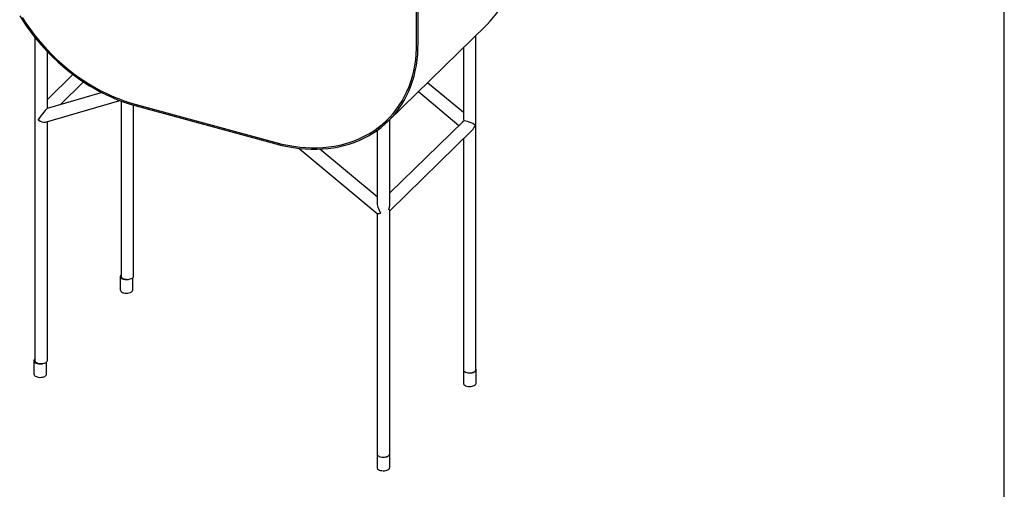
# Model space of a CAD drawing. Header units: millimetres. Extents: x 69 to 6219, y 73 to 4378.
# Tile 5 of 6: x 4973 to 6219, y 950 to 1544. Entities that reach past the tile are written whole.
import ezdxf

# ---------------------------------------------------------------- set-up
doc = ezdxf.new("R2010")
doc.units = ezdxf.units.MM
doc.header["$LTSCALE"] = 15
doc.layers.add('SCHIZZI', color=9, linetype='Continuous')

msp = doc.modelspace()

# ---------------------------------------------------------------- linework, layer by layer
for p, q in [((5475.31, 1515.43), (5475.31, 1590.04)), ((5475.31, 1515.45), (5475.31, 1590.04)), ((5477.08, 1514.97), (5477.08, 1590.96)), ((5439.25, 1416.08), (5563.39, 1537.25)), ((4991.97, 1522.24), (4992, 1113.44)), ((5550.43, 1101.67), (5550.43, 1524.59)), ((5534.43, 1508.97), (5534.43, 1420.38)), ((5007.98, 1432.21), (5007.98, 1503.93)), ((5040.42, 1475.12), (5007.98, 1443.45)), ((5024.13, 1436.86), (5053.73, 1465.76)), ((5534.43, 1426.93), (5489.04, 1464.67)), ((5077.16, 1452.12), (5007.86, 1432.17)), ((5477.52, 1453.43), (5528.89, 1410.73)), ((5005.56, 1414.86), (5099.86, 1442)), ((5101.19, 1441.5), (5101.2, 1219.99)), ((5117.2, 1219.99), (5117.19, 1436.2)), ((5120.22, 1437.06), (5297.1, 1388.99)), ((5120.22, 1435.35), (5297.1, 1387.28)), ((4996.28, 1417.98), (4996.34, 1417.86)), ((5008, 1113.39), (5007.98, 1415.56)), ((5441.22, 1309.37), (5441.22, 1418)), ((5533.61, 1415.33), (5441.22, 1325.16)), ((5425.22, 1404.37), (5425.22, 1313.79)), ((5441.22, 1302.8), (5545.73, 1404.8)), ((5534.43, 1393.77), (5534.43, 1101.67)), ((5326.47, 1381.63), (5425.42, 1299.38)), ((5425.22, 1320.34), (5352.63, 1380.69)), ((5425.22, 1299.54), (5425.22, 995.08)), ((5429.39, 1299.62), (5429.46, 1299.71)), ((5441.22, 995.08), (5441.22, 1302.97)), ((5100.22, 1219.68), (5100.22, 1202.53)), ((5116.22, 1202.53), (5116.22, 1218.01)), ((4990.93, 1113.14), (4990.93, 1095.99)), ((5006.93, 1095.99), (5006.93, 1111.33)), ((5534.5, 1101.13), (5534.5, 1084.48)), ((5550.5, 1084.48), (5550.5, 1101.62)), ((5425.22, 994.95), (5425.22, 977.81)), ((5441.22, 977.81), (5441.22, 994.94))]:
    msp.add_line(p, q)
at = {"flags": 128}
for points in [[(5563.39, 1537.25), (5564.07, 1537.91), (5568.51, 1542.56), (5572.69, 1547.45), (5576.61, 1552.58), (5580.26, 1557.94), (5583.63, 1563.51), (5586.73, 1569.29), (5589.53, 1575.27), (5592.04, 1581.43), (5594.26, 1587.77), (5596.18, 1594.28), (5597.79, 1600.93), (5599.1, 1607.73), (5600.09, 1614.67), (5600.78, 1621.72), (5601.16, 1628.87), (5601.22, 1636.12)], [(4972.96, 1549.51), (4977.4, 1542.45), (4982.08, 1535.5), (4987.01, 1528.68), (4992.16, 1522.01), (4997.54, 1515.48), (5003.14, 1509.12), (5008.93, 1502.94), (5014.92, 1496.93), (5021.09, 1491.13), (5027.43, 1485.53), (5033.94, 1480.15), (5040.59, 1474.99), (5047.38, 1470.06), (5054.3, 1465.38), (5061.33, 1460.95), (5068.47, 1456.78), (5075.69, 1452.87), (5083, 1449.24), (5090.36, 1445.88), (5097.78, 1442.81), (5105.24, 1440.03), (5112.72, 1437.54), (5120.22, 1435.35)], [(4976.15, 1547.26), (4980.77, 1540.13), (4985.64, 1533.12), (4990.77, 1526.25), (4996.12, 1519.54), (5001.71, 1512.99), (5007.51, 1506.62), (5013.52, 1500.44), (5019.73, 1494.45), (5026.11, 1488.68), (5032.67, 1483.13), (5039.4, 1477.81), (5046.26, 1472.74), (5053.27, 1467.91), (5060.4, 1463.34), (5067.63, 1459.05), (5074.96, 1455.02), (5082.38, 1451.29), (5089.86, 1447.84), (5097.4, 1444.69), (5104.99, 1441.84), (5112.6, 1439.29), (5120.22, 1437.06)], [(4976.16, 1547.26), (4980.78, 1540.12), (4985.65, 1533.11), (4990.77, 1526.25), (4996.13, 1519.53), (5001.72, 1512.98), (5007.52, 1506.61), (5013.53, 1500.43), (5019.73, 1494.45), (5026.12, 1488.68), (5032.68, 1483.13), (5039.4, 1477.81), (5046.27, 1472.73), (5053.27, 1467.91), (5060.4, 1463.34), (5067.63, 1459.04), (5074.97, 1455.02), (5082.38, 1451.28), (5089.87, 1447.84), (5097.4, 1444.68), (5104.99, 1441.84), (5112.6, 1439.29), (5120.22, 1437.06)], [(5297.1, 1388.99), (5304.73, 1387.08), (5312.34, 1385.48), (5319.92, 1384.21), (5327.46, 1383.26), (5334.94, 1382.64), (5342.36, 1382.35), (5349.69, 1382.39), (5356.93, 1382.75), (5364.05, 1383.45), (5371.06, 1384.46), (5377.93, 1385.81), (5384.65, 1387.47), (5391.21, 1389.46), (5397.6, 1391.76), (5403.8, 1394.37), (5409.81, 1397.28), (5415.61, 1400.5), (5421.2, 1404.01), (5426.56, 1407.82), (5431.68, 1411.9), (5436.55, 1416.26), (5441.17, 1420.88), (5445.53, 1425.76), (5449.61, 1430.89), (5453.42, 1436.27), (5456.94, 1441.87), (5460.16, 1447.68), (5463.09, 1453.71), (5465.72, 1459.94), (5468.03, 1466.35), (5470.03, 1472.94), (5471.72, 1479.69), (5473.09, 1486.59), (5474.13, 1493.62), (5474.85, 1500.79), (5475.24, 1508.06), (5475.31, 1515.43)], [(5297.1, 1388.99), (5304.73, 1387.08), (5312.34, 1385.48), (5319.92, 1384.21), (5327.46, 1383.26), (5334.94, 1382.64), (5342.36, 1382.35), (5349.69, 1382.39), (5356.92, 1382.75), (5364.05, 1383.44), (5371.05, 1384.46), (5377.92, 1385.81), (5384.64, 1387.47), (5391.2, 1389.45), (5397.59, 1391.75), (5403.79, 1394.36), (5409.8, 1397.28), (5415.61, 1400.5), (5421.19, 1404.01), (5426.55, 1407.81), (5431.67, 1411.89), (5436.55, 1416.25), (5441.17, 1420.88), (5445.52, 1425.76), (5449.61, 1430.89), (5453.41, 1436.26), (5456.93, 1441.86), (5460.16, 1447.68), (5463.09, 1453.7), (5465.71, 1459.93), (5468.03, 1466.34), (5470.03, 1472.93), (5471.72, 1479.67), (5473.08, 1486.57), (5474.13, 1493.61), (5474.85, 1500.77), (5475.24, 1508.04), (5475.31, 1515.41)], [(5297.1, 1387.28), (5304.6, 1385.39), (5312.08, 1383.81), (5319.54, 1382.54), (5326.96, 1381.58), (5334.33, 1380.93), (5341.63, 1380.6), (5348.85, 1380.58), (5355.99, 1380.87), (5363.02, 1381.48), (5369.94, 1382.4), (5376.73, 1383.63), (5383.38, 1385.18), (5389.89, 1387.02), (5396.23, 1389.17), (5402.4, 1391.63), (5408.39, 1394.37), (5414.19, 1397.41), (5419.78, 1400.73), (5425.16, 1404.33), (5430.31, 1408.2), (5435.24, 1412.34), (5439.93, 1416.74), (5444.36, 1421.39), (5448.55, 1426.29), (5452.47, 1431.42), (5456.12, 1436.77), (5459.49, 1442.35), (5462.58, 1448.13), (5465.39, 1454.1), (5467.9, 1460.27), (5470.12, 1466.61), (5472.04, 1473.11), (5473.65, 1479.77), (5474.96, 1486.57), (5475.95, 1493.5), (5476.64, 1500.55), (5477.02, 1507.71), (5477.08, 1514.96)], [(5101.2, 1221.66), (5100.95, 1221.4), (5100.4, 1220.55), (5100.22, 1219.67), (5100.41, 1218.78), (5100.96, 1217.94), (5101.86, 1217.18), (5103.05, 1216.53), (5104.48, 1216.03)], [(5101.2, 1219.99), (5101.25, 1219.54), (5101.63, 1218.67), (5102.36, 1217.86), (5103.4, 1217.15), (5104.73, 1216.58), (5106.26, 1216.16), (5107.92, 1215.93), (5109.65, 1215.88), (5111.36, 1216.03), (5112.96, 1216.36), (5114.39, 1216.86), (5115.58, 1217.51), (5116.47, 1218.27), (5117.02, 1219.12), (5117.2, 1219.99)], [(5100.22, 1202.53), (5100.22, 1202.52), (5100.41, 1201.64), (5100.96, 1200.79), (5101.86, 1200.03), (5103.05, 1199.39), (5104.48, 1198.89)], [(5104.48, 1198.89), (5106.09, 1198.56), (5107.8, 1198.42), (5109.53, 1198.47), (5111.19, 1198.71), (5112.72, 1199.13), (5114.04, 1199.7), (5115.08, 1200.41), (5115.8, 1201.22), (5116.17, 1202.09), (5116.22, 1202.53)], [(4992, 1115.2), (4991.66, 1114.86), (4991.11, 1114.01), (4990.93, 1113.13), (4991.12, 1112.24), (4991.67, 1111.4), (4992.57, 1110.64), (4993.76, 1109.99), (4995.19, 1109.49)], [(4992, 1113.39), (4992.04, 1112.93), (4992.42, 1112.06), (4993.15, 1111.25), (4994.2, 1110.55), (4995.52, 1109.97), (4997.05, 1109.55), (4998.72, 1109.32), (5000.44, 1109.27), (5002.15, 1109.42), (5003.76, 1109.75), (5005.19, 1110.25), (5006.37, 1110.9), (5007.26, 1111.66), (5007.81, 1112.51), (5008, 1113.39)], [(5534.43, 1101.67), (5534.43, 1101.66), (5534.62, 1100.77), (5535.17, 1099.93), (5536.07, 1099.17), (5537.26, 1098.52), (5538.7, 1098.02)], [(5538.7, 1098.02), (5540.3, 1097.69), (5542.01, 1097.55), (5543.74, 1097.6), (5545.4, 1097.84), (5546.93, 1098.26), (5548.25, 1098.84), (5549.29, 1099.55), (5550.02, 1100.36), (5550.38, 1101.23), (5550.43, 1101.67)], [(5538.76, 1097.98), (5540.37, 1097.65), (5542.08, 1097.51), (5543.81, 1097.55), (5545.47, 1097.79), (5547, 1098.21), (5548.32, 1098.79), (5549.36, 1099.5), (5550.08, 1100.31), (5550.45, 1101.18), (5550.45, 1102.07), (5550.43, 1102.16)], [(4990.93, 1095.99), (4990.93, 1095.99), (4991.12, 1095.1), (4991.67, 1094.26), (4992.57, 1093.49), (4993.76, 1092.85), (4995.19, 1092.35)], [(4995.19, 1092.35), (4996.8, 1092.02), (4998.51, 1091.88), (5000.24, 1091.93), (5001.9, 1092.17), (5003.43, 1092.59), (5004.74, 1093.17), (5005.79, 1093.88), (5006.51, 1094.69), (5006.88, 1095.56), (5006.93, 1095.99)], [(5534.5, 1084.48), (5534.5, 1084.47), (5534.69, 1083.58), (5535.24, 1082.74), (5536.14, 1081.98), (5537.33, 1081.33), (5538.76, 1080.83)], [(5538.76, 1080.83), (5540.37, 1080.5), (5542.08, 1080.36), (5543.81, 1080.41), (5545.47, 1080.65), (5547, 1081.07), (5548.32, 1081.65), (5549.36, 1082.36), (5550.08, 1083.17), (5550.45, 1084.04), (5550.5, 1084.48)], [(5425.22, 995.1), (5425.22, 994.95), (5425.41, 994.06), (5425.96, 993.22), (5426.86, 992.45), (5428.05, 991.81), (5429.48, 991.31)], [(5425.22, 995.08), (5425.22, 995.07), (5425.41, 994.18), (5425.97, 993.34), (5426.86, 992.58), (5428.06, 991.93), (5429.49, 991.43)], [(5429.48, 991.31), (5431.09, 990.98), (5432.8, 990.84), (5434.53, 990.89), (5436.19, 991.13), (5437.72, 991.55), (5439.04, 992.13), (5440.08, 992.84), (5440.8, 993.64), (5441.17, 994.52), (5441.22, 994.95)], [(5429.49, 991.43), (5431.1, 991.11), (5432.8, 990.96), (5434.53, 991.01), (5436.2, 991.25), (5437.72, 991.67), (5439.04, 992.25), (5440.09, 992.96), (5440.81, 993.77), (5441.18, 994.64), (5441.22, 995.08)], [(5425.22, 977.81), (5425.22, 977.8), (5425.41, 976.92), (5425.96, 976.07), (5426.86, 975.31), (5428.05, 974.66), (5429.48, 974.17)], [(5429.48, 974.17), (5431.09, 973.84), (5432.8, 973.69), (5434.53, 973.74), (5436.19, 973.98), (5437.72, 974.4), (5439.04, 974.98), (5440.08, 975.69), (5440.8, 976.5), (5441.17, 977.37), (5441.22, 977.81)]]:
    msp.add_lwpolyline(points, dxfattribs=at)
for centre, radius, start, end in [((5477.82, 1515.45), 2.51, 180.00116, 180.72581), ((5477.92, 1514.97), 0.835, 180.00116, 180.72581), ((5108.2, 1229.69), 14.16, 254.76643, 289.56466), ((4998.91, 1123.48), 14.48, 255.10872, 287.70926), ((5540.72, 1106.05), 8.31, 235.84134, 256.35737)]:
    msp.add_arc(centre, radius, start, end)
for centre, major_axis, ratio, start_param, end_param in [((4999.98, 1421.58), (7.97, 10.59), 0.0647867, 0.085843, 1.9705301), ((4999.98, 1421.58), (7.97, 10.59), 0.0647867, 0.085843, 1.965998), ((4999.98, 1421.58), (7.37, -5.55), 0.561168, 4.626546, 5.8834516), ((4999.98, 1421.58), (7.37, -5.55), 0.561168, 4.6401425, 5.8834516), ((5542.43, 1409.88), (-6.62, 14.12), 0.3179458, 0.5956626, 0.9457346), ((5542.43, 1412.76), (7.97, -3.36), 0.2079982, 0.5729645, 2.8789346), ((5542.43, 1412.76), (4.34, 10.29), 0.6530744, 4.1394244, 4.7998029), ((5433.22, 1303.29), (-6.62, 14.12), 0.3179458, 0.5956626, 1.6809083), ((5433.22, 1303.29), (-6.62, 14.12), 0.3179458, 0.5956626, 1.6763763), ((5433.22, 1306.17), (4.34, 10.29), 0.6530744, 4.7998029, 5.2853535), ((5433.22, 1303.29), (7.95, 3.73), 0.235687, 3.2517046, 4.1167264), ((5433.22, 1303.29), (7.95, 3.73), 0.235687, 3.2517046, 4.1031299), ((5433.22, 1306.17), (7.97, -3.36), 0.2079982, 0.0874139, 0.5729645)]:
    msp.add_ellipse(centre, major_axis=major_axis, ratio=ratio, start_param=start_param, end_param=end_param)
msp.add_open_spline([(5533.61, 1415.33), (5533.62, 1415.34), (5533.75, 1415.47), (5534.02, 1415.71), (5534.4, 1416.04), (5534.7, 1416.27), (5534.88, 1416.4), (5534.91, 1416.43)], degree=3, knots=[0, 0, 0, 0, 0.0367227, 0.3272201, 0.6223868, 0.9189883, 1, 1, 1, 1])
at = {"layer": 'SCHIZZI', "color": 7}
msp.add_line((6219.06, 73.15), (6218.77, 4378.15), dxfattribs=at)

doc.saveas('drawing.dxf')
